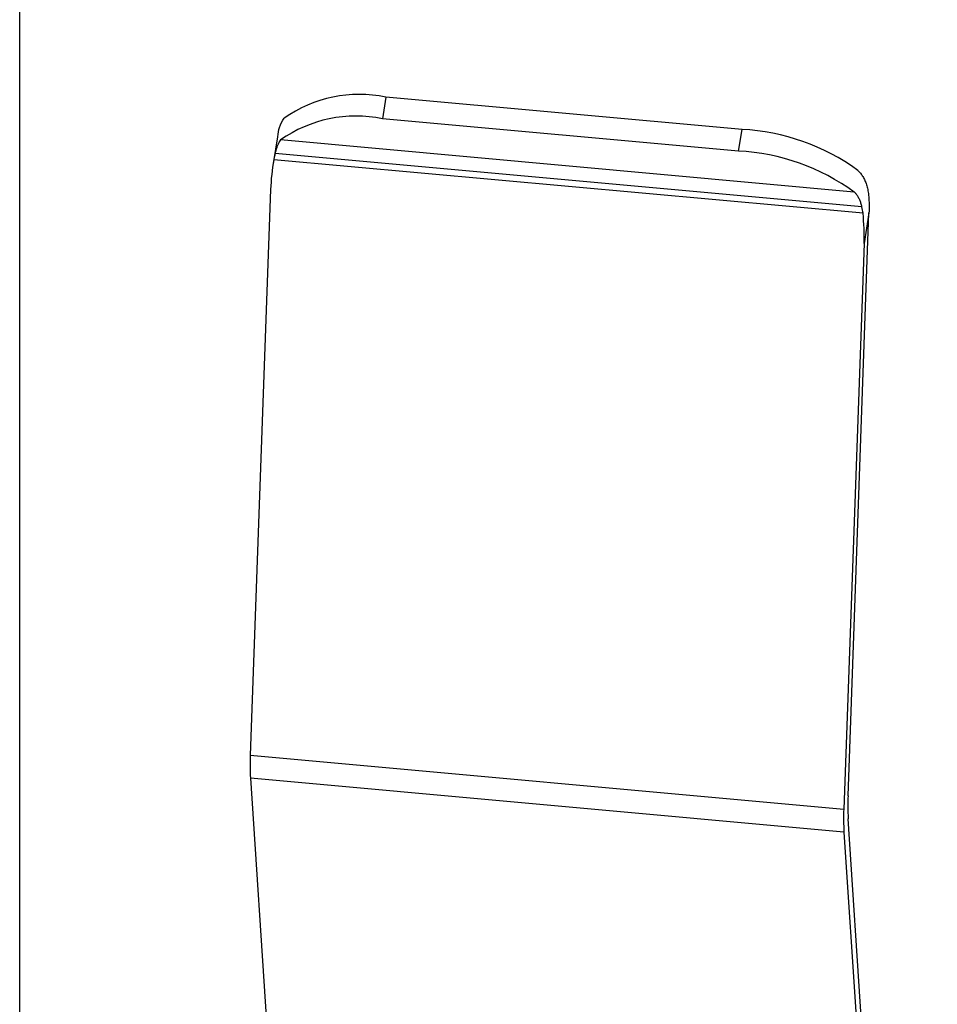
# Paper-space layout '_Trimétrica' of a CAD drawing. Header units: millimetres. Extents: x -40 to 44, y -25.9 to 60.2.
# Tile 6 of 10: x -16.6 to -1.3, y 0.8 to 17.1. Entities that reach past the tile are written whole.
import ezdxf

# ---------------------------------------------------------------- set-up
doc = ezdxf.new("R2010")
doc.units = ezdxf.units.MM

psp = doc.layouts.new('_Trimétrica')

# ---------------------------------------------------------------- linework, layer by layer
at = {"color": 7, "linetype": 'Continuous', "lineweight": 25}
for p, q in [((-16.568, -16.171), (-16.568, 20.331)), ((-10.491, 15.852), (-10.549, 15.493)), ((-4.582, 15.315), (-10.491, 15.852)), ((-4.64, 14.955), (-10.549, 15.493)), ((-4.64, 14.955), (-4.582, 15.315)), ((-12.291, 15.193), (-12.362, 14.749)), ((-2.719, 14.275), (-12.238, 15.141)), ((-2.591, 14.03), (-12.33, 14.916)), ((-2.574, 13.923), (-12.351, 14.812)), ((-12.404, 14.316), (-12.742, 4.932)), ((-2.823, 4.257), (-2.475, 13.929)), ((-2.475, 13.929), (-2.557, 13.421)), ((-2.557, 13.421), (-2.894, 4.036)), ((-12.742, 4.932), (-2.894, 4.036)), ((-2.891, 3.652), (-12.739, 4.548)), ((-12.739, 4.548), (-11.256, -17.857)), ((-1.341, -18.467), (-2.82, 3.873)), ((-2.891, 3.652), (-1.408, -18.753))]:
    psp.add_line(p, q, dxfattribs=at)
for centre, radius, start, end in [((-10.93, 13.731), 2.166, 78.3035, 125.235), ((-10.988, 13.371), 2.166, 78.3035, 125.235), ((-4.762, 11.754), 3.566, 53.895, 87.1083), ((-4.82, 11.394), 3.566, 53.895, 87.1083), ((-8.867, 4.769), 3.878, 177.5857, 183.264), ((2.093, 4.077), 4.919, 177.8976, 179.9489), ((0.981, 3.873), 3.878, 177.5857, 183.264), ((0.364, 4.071), 3.19, 179.8246, 183.5651)]:
    psp.add_arc(centre, radius, start, end, dxfattribs=at)
for points, knots in [([(-12.287, 15.192), (-12.278, 15.248), (-12.257, 15.385), (-12.209, 15.457), (-12.18, 15.5)], [0, 0, 0, 0, 0.408131, 1, 1, 1, 1]), ([(-12.238, 15.141), (-12.245, 15.131), (-12.26, 15.111), (-12.28, 15.072), (-12.299, 15.027), (-12.316, 14.975), (-12.325, 14.936), (-12.33, 14.916)], [0, 0, 0, 0, 0.20344, 0.404794, 0.604423, 0.802698, 1, 1, 1, 1]), ([(-12.33, 14.916), (-12.334, 14.9), (-12.341, 14.867), (-12.348, 14.831), (-12.351, 14.812)], [0, 0, 0, 0, 0.492986, 1, 1, 1, 1]), ([(-2.661, 14.634), (-2.646, 14.619), (-2.615, 14.589), (-2.575, 14.533), (-2.542, 14.47), (-2.515, 14.398), (-2.494, 14.318), (-2.486, 14.259), (-2.482, 14.23)], [0, 0, 0, 0, 0.163543, 0.327728, 0.493017, 0.659867, 0.828719, 1, 1, 1, 1]), ([(-2.591, 14.03), (-2.596, 14.051), (-2.607, 14.092), (-2.628, 14.147), (-2.654, 14.197), (-2.684, 14.24), (-2.707, 14.263), (-2.719, 14.275)], [0, 0, 0, 0, 0.1973016, 0.3955772, 0.595206, 0.7965596, 1, 1, 1, 1])]:
    psp.add_open_spline(points, degree=3, knots=knots, dxfattribs=at)
for points in [[(-12.351, 14.812), (-12.381, 14.65), (-12.398, 14.483), (-12.404, 14.316)], [(-2.482, 14.23), (-2.476, 14.173), (-2.473, 14.114), (-2.473, 14.052)], [(-2.574, 13.923), (-2.578, 13.961), (-2.584, 13.996), (-2.591, 14.03)], [(-2.557, 13.421), (-2.551, 13.588), (-2.557, 13.757), (-2.574, 13.923)], [(-2.473, 14.052), (-2.473, 14.011), (-2.474, 13.97), (-2.475, 13.929)]]:
    psp.add_open_spline(points, degree=3, dxfattribs=at)

doc.saveas('drawing.dxf')
